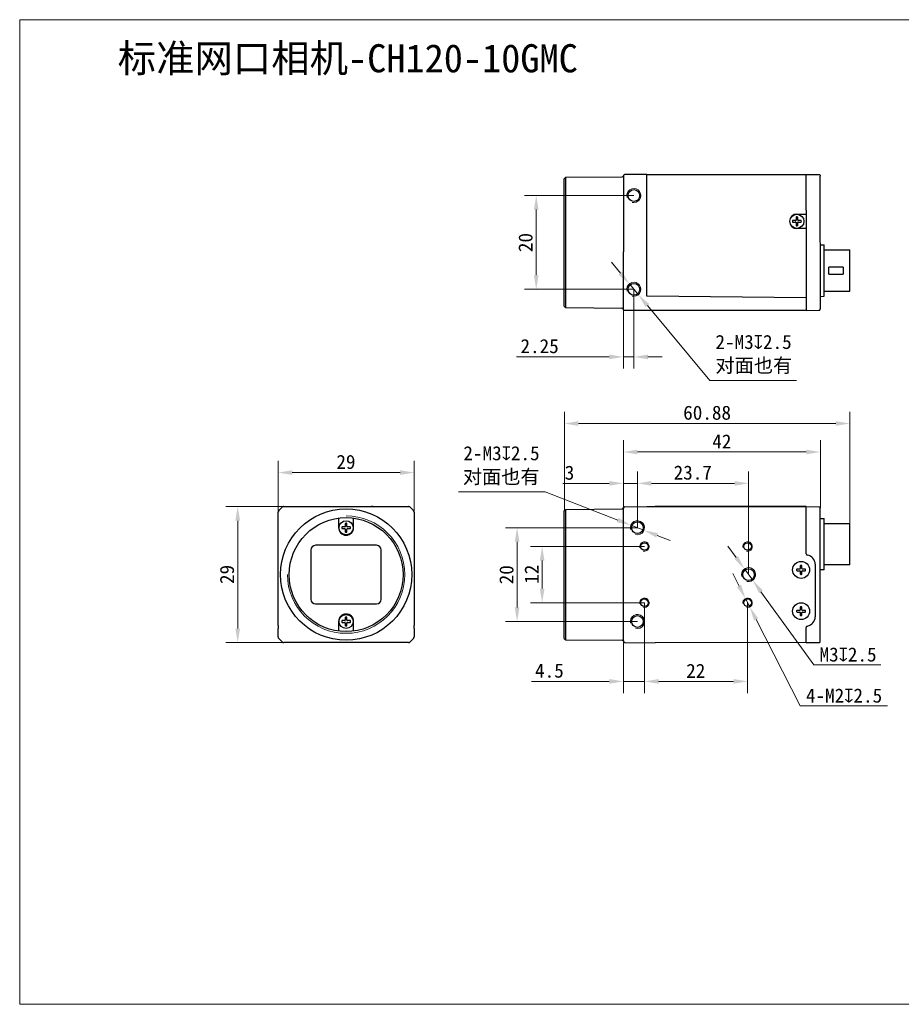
# Model space of a CAD drawing. Header units: millimetres. Extents: x 407 to 704, y 55 to 265.
# Tile 1 of 2: x 407 to 595, y 55 to 265. Entities that reach past the tile are written whole.
import ezdxf

# ---------------------------------------------------------------- set-up
doc = ezdxf.new("R2010")
doc.units = ezdxf.units.MM
doc.header["$LTSCALE"] = 16.335
doc.header["$PDMODE"] = 3
doc.header["$PDSIZE"] = 8
doc.layers.get('0').update_dxf_attribs({"linetype": 'CONTINUOUS'})
doc.layers.get('Defpoints').update_dxf_attribs({"linetype": 'CONTINUOUS'})
for name, color, linetype in [('00_COMPONENTS', 7, 'CONTINUOUS'), ('51__DRAFT_DIMS', 7, 'CONTINUOUS'), ('ASM_DXF_DIMENSION', 7, 'CONTINUOUS'), ('ASM_DXF_FORMAT', 7, 'CONTINUOUS'), ('D-01-35-26-0DXF_CONTINUOUS_LINE', 7, 'CONTINUOUS'), ('D-01-36-26-0DXF_CONTINUOUS_LINE', 7, 'CONTINUOUS')]:
    doc.layers.add(name, color=color, linetype=linetype)
doc.layers.add('AM_5', color=3, linetype='CONTINUOUS', lineweight=25)
doc.styles.get("Standard").update_dxf_attribs({"font": 'simfang.ttf'})
doc.dimstyles.new('DIMSTYLE_1', dxfattribs={"dimtxt": 3, "dimasz": 3, "dimexe": 2.5, "dimexo": 0, "dimgap": 0.75, "dimtad": 1, "dimdsep": 46, "dimtxsty": 'Standard', "dimblk": '_FILLED', "dimcen": 0.09, "dimclrd": 8, "dimclre": 8, "dimclrt": 7, "dimadec": 0, "dimazin": 0, "dimtp": 0.001, "dimtm": 0.001, "dimtfac": 1, "dimtofl": 0, "dimtmove": 0, "dimatfit": 3, "dimldrblk": '_FILLED', "dimfxl": 1, "dimtolj": 1, "dimlwd": 9, "dimlwe": 9, "dimarcsym": 0})
doc.dimstyles.new('DIMSTYLE_1$0', dxfattribs={"dimtxt": 3, "dimasz": 3, "dimexe": 2.5, "dimexo": 0, "dimgap": 0.75, "dimtad": 1, "dimdsep": 46, "dimtxsty": 'Standard', "dimblk": '_FILLED', "dimcen": 0.09, "dimclrd": 8, "dimclre": 8, "dimclrt": 7, "dimadec": 0, "dimazin": 0, "dimtp": 0.001, "dimtm": 0.001, "dimtfac": 1, "dimtofl": 0, "dimtmove": 0, "dimatfit": 3, "dimldrblk": '_FILLED', "dimfxl": 1, "dimtolj": 1, "dimlwd": 9, "dimlwe": 9, "dimarcsym": 0})
doc.dimstyles.new('DIMSTYLE_2', dxfattribs={"dimtxt": 3, "dimasz": 3, "dimexe": 2.5, "dimexo": 0, "dimtad": 1, "dimdec": 3, "dimdsep": 46, "dimtxsty": 'Standard', "dimblk": '_FILLED', "dimcen": 0.09, "dimclrd": 8, "dimclre": 8, "dimclrt": 7, "dimadec": 0, "dimazin": 0, "dimtp": 0.001, "dimtm": 0.001, "dimtfac": 1, "dimtdec": 3, "dimtmove": 0, "dimatfit": 2, "dimldrblk": '_FILLED', "dimfxl": 1, "dimtolj": 1, "dimlwd": 9, "dimlwe": 9, "dimarcsym": 0})

# ---------------------------------------------------------------- blocks, each defined once
blk = doc.blocks.new('_FILLED')
at = {"color": 0, "linetype": 'ByBlock'}
blk.add_solid([(0, 0), (-1, 0.167), (-1, -0.167)], dxfattribs=at)
blk = doc.blocks.new('*D145')
at = {"layer": 'D-01-35-26-0DXF_CONTINUOUS_LINE', "color": 8, "linetype": 'Continuous', "lineweight": 9}
for p, q in [((463.03, 161.32), (450.71, 161.32)), ((453.21, 158.32), (453.21, 135.32)), ((463.93, 132.32), (450.71, 132.32))]:
    blk.add_line(p, q, dxfattribs=at)
at = {"layer": 'Defpoints', "color": 0, "linetype": 'Continuous'}
for p in [(463.03, 161.32), (453.21, 132.32), (463.93, 132.32)]:
    blk.add_point(p, dxfattribs=at)
at = {"layer": 'D-01-35-26-0DXF_CONTINUOUS_LINE', "color": 8, "linetype": 'Continuous', "lineweight": 9, "xscale": 3, "yscale": 3, "zscale": 3}
for p, rotation in [((453.21, 161.32), 90), ((453.21, 132.32), 270)]:
    blk.add_blockref('_FILLED', p, dxfattribs=dict(at, rotation=rotation))
at = {"layer": 'D-01-35-26-0DXF_CONTINUOUS_LINE', "color": 7, "linetype": 'Continuous', "lineweight": 30, "insert": (449.42, 146.85), "char_height": 3, "attachment_point": 2, "rotation": 90}
blk.add_mtext('\\A1;29', dxfattribs=at)
blk = doc.blocks.new('*D146')
at = {"layer": 'D-01-35-26-0DXF_CONTINUOUS_LINE', "color": 8, "linetype": 'Continuous', "lineweight": 9}
for p, q in [((461.83, 160.11), (461.83, 171.08)), ((490.83, 160.11), (490.83, 171.08)), ((464.83, 168.58), (487.83, 168.58))]:
    blk.add_line(p, q, dxfattribs=at)
at = {"layer": 'Defpoints', "color": 0, "linetype": 'Continuous'}
for p in [(490.83, 168.58), (461.83, 160.11), (490.83, 160.11)]:
    blk.add_point(p, dxfattribs=at)
at = {"layer": 'D-01-35-26-0DXF_CONTINUOUS_LINE', "color": 8, "linetype": 'Continuous', "lineweight": 9, "xscale": 3, "yscale": 3, "zscale": 3, "rotation": 180}
blk.add_blockref('_FILLED', (461.83, 168.58), dxfattribs=at)
at = {"layer": 'D-01-35-26-0DXF_CONTINUOUS_LINE', "color": 8, "linetype": 'Continuous', "lineweight": 9, "xscale": 3, "yscale": 3, "zscale": 3}
blk.add_blockref('_FILLED', (490.83, 168.58), dxfattribs=at)
at = {"layer": 'D-01-35-26-0DXF_CONTINUOUS_LINE', "color": 7, "linetype": 'Continuous', "lineweight": 30, "insert": (476.29, 172.36), "char_height": 3, "attachment_point": 2}
blk.add_mtext('\\A1;29', dxfattribs=at)
blk = doc.blocks.new('*D147')
at = {"layer": '51__DRAFT_DIMS', "color": 8, "lineweight": 9}
for p, q in [((538.43, 156.82), (538.43, 168.78)), ((562.13, 146.82), (562.13, 168.78)), ((541.43, 166.28), (559.13, 166.28))]:
    blk.add_line(p, q, dxfattribs=at)
at = {"layer": 'Defpoints', "color": 0}
for p in [(562.13, 166.28), (538.43, 156.82), (562.13, 146.82)]:
    blk.add_point(p, dxfattribs=at)
at = {"layer": '51__DRAFT_DIMS', "color": 8, "lineweight": 9, "xscale": 3, "yscale": 3, "zscale": 3, "rotation": 180}
blk.add_blockref('_FILLED', (538.43, 166.28), dxfattribs=at)
at = {"layer": '51__DRAFT_DIMS', "color": 8, "lineweight": 9, "xscale": 3, "yscale": 3, "zscale": 3}
blk.add_blockref('_FILLED', (562.13, 166.28), dxfattribs=at)
at = {"layer": '51__DRAFT_DIMS', "color": 7, "insert": (550.23, 170.08), "char_height": 3, "attachment_point": 2}
blk.add_mtext('\\A1;23.7', dxfattribs=at)
blk = doc.blocks.new('*D148')
at = {"color": 8, "linetype": 'Continuous', "lineweight": 9}
for p, q in [((535.43, 160.96), (535.43, 168.78)), ((538.43, 156.82), (538.43, 168.78)), ((532.43, 166.28), (522.56, 166.28)), ((538.43, 166.28), (535.43, 166.28)), ((541.43, 166.28), (544.43, 166.28))]:
    blk.add_line(p, q, dxfattribs=at)
at = {"layer": 'Defpoints', "color": 0, "linetype": 'Continuous'}
for p in [(538.43, 166.28), (535.43, 160.96), (538.43, 156.82)]:
    blk.add_point(p, dxfattribs=at)
at = {"color": 8, "linetype": 'Continuous', "lineweight": 9, "xscale": 3, "yscale": 3, "zscale": 3}
blk.add_blockref('_FILLED', (535.43, 166.28), dxfattribs=at)
at = {"color": 8, "linetype": 'Continuous', "lineweight": 9, "xscale": 3, "yscale": 3, "zscale": 3, "rotation": 180}
blk.add_blockref('_FILLED', (538.43, 166.28), dxfattribs=at)
at = {"color": 7, "linetype": 'Continuous', "lineweight": 30, "insert": (524.97, 170.06), "char_height": 3, "attachment_point": 3}
blk.add_mtext('\\A1;3', dxfattribs=at)
blk = doc.blocks.new('*D149')
at = {"layer": '51__DRAFT_DIMS', "color": 8, "lineweight": 9}
for p, q in [((539.93, 140.82), (539.93, 121.54)), ((561.93, 140.82), (561.93, 121.54)), ((542.93, 124.04), (558.93, 124.04))]:
    blk.add_line(p, q, dxfattribs=at)
at = {"layer": 'Defpoints', "color": 0}
for p in [(539.93, 140.82), (561.93, 140.82), (561.93, 124.04)]:
    blk.add_point(p, dxfattribs=at)
at = {"layer": '51__DRAFT_DIMS', "color": 8, "lineweight": 9, "xscale": 3, "yscale": 3, "zscale": 3, "rotation": 180}
blk.add_blockref('_FILLED', (539.93, 124.04), dxfattribs=at)
at = {"layer": '51__DRAFT_DIMS', "color": 8, "lineweight": 9, "xscale": 3, "yscale": 3, "zscale": 3}
blk.add_blockref('_FILLED', (561.93, 124.04), dxfattribs=at)
at = {"layer": '51__DRAFT_DIMS', "color": 7, "insert": (550.87, 127.79), "char_height": 3, "attachment_point": 2}
blk.add_mtext('\\A1;22', dxfattribs=at)
blk = doc.blocks.new('*D150')
at = {"color": 8, "linetype": 'Continuous', "lineweight": 9}
for p, q in [((539.93, 140.82), (539.93, 121.54)), ((535.43, 134.41), (535.43, 121.54)), ((532.43, 124.04), (515.82, 124.04)), ((539.93, 124.04), (535.43, 124.04)), ((542.93, 124.04), (545.93, 124.04))]:
    blk.add_line(p, q, dxfattribs=at)
at = {"layer": 'Defpoints', "color": 0, "linetype": 'Continuous'}
for p in [(539.93, 140.82), (535.43, 134.41), (539.93, 124.04)]:
    blk.add_point(p, dxfattribs=at)
at = {"color": 8, "linetype": 'Continuous', "lineweight": 9, "xscale": 3, "yscale": 3, "zscale": 3}
blk.add_blockref('_FILLED', (535.43, 124.04), dxfattribs=at)
at = {"color": 8, "linetype": 'Continuous', "lineweight": 9, "xscale": 3, "yscale": 3, "zscale": 3, "rotation": 180}
blk.add_blockref('_FILLED', (539.93, 124.04), dxfattribs=at)
at = {"color": 7, "linetype": 'Continuous', "lineweight": 30, "insert": (522.73, 127.84), "char_height": 3, "attachment_point": 3}
blk.add_mtext('\\A1;4.5', dxfattribs=at)
blk = doc.blocks.new('*D151')
at = {"layer": '51__DRAFT_DIMS', "color": 8, "lineweight": 9}
for p, q in [((538.43, 156.82), (510.28, 156.82)), ((512.78, 153.82), (512.78, 139.82)), ((538.43, 136.82), (510.28, 136.82))]:
    blk.add_line(p, q, dxfattribs=at)
at = {"layer": 'Defpoints', "color": 0}
for p in [(538.43, 156.82), (512.78, 136.82), (538.43, 136.82)]:
    blk.add_point(p, dxfattribs=at)
at = {"layer": '51__DRAFT_DIMS', "color": 8, "lineweight": 9, "xscale": 3, "yscale": 3, "zscale": 3}
for p, rotation in [((512.78, 156.82), 90), ((512.78, 136.82), 270)]:
    blk.add_blockref('_FILLED', p, dxfattribs=dict(at, rotation=rotation))
at = {"layer": '51__DRAFT_DIMS', "color": 7, "insert": (509, 146.79), "char_height": 3, "attachment_point": 2, "rotation": 90}
blk.add_mtext('\\A1;20', dxfattribs=at)
blk = doc.blocks.new('*D152')
at = {"layer": '51__DRAFT_DIMS', "color": 8, "lineweight": 9}
for p, q in [((539.93, 152.82), (515.62, 152.82)), ((518.12, 143.82), (518.12, 149.82)), ((539.93, 140.82), (515.62, 140.82))]:
    blk.add_line(p, q, dxfattribs=at)
at = {"layer": 'Defpoints', "color": 0}
for p in [(518.12, 152.82), (539.93, 152.82), (539.93, 140.82)]:
    blk.add_point(p, dxfattribs=at)
at = {"layer": '51__DRAFT_DIMS', "color": 8, "lineweight": 9, "xscale": 3, "yscale": 3, "zscale": 3}
for p, rotation in [((518.12, 152.82), 90), ((518.12, 140.82), 270)]:
    blk.add_blockref('_FILLED', p, dxfattribs=dict(at, rotation=rotation))
at = {"layer": '51__DRAFT_DIMS', "color": 7, "insert": (514.37, 146.9), "char_height": 3, "attachment_point": 2, "rotation": 90}
blk.add_mtext('\\A1;12', dxfattribs=at)
blk = doc.blocks.new('*D158')
at = {"layer": 'AM_5', "color": 8, "lineweight": 9}
for p, q in [((535.43, 160.97), (535.43, 175.47)), ((577.43, 160.97), (577.43, 175.47))]:
    blk.add_line(p, q, dxfattribs=at)
at = {"layer": 'AM_5', "color": 8, "linetype": 'Continuous', "lineweight": 9}
blk.add_line((538.43, 172.97), (574.43, 172.97), dxfattribs=at)
at = {"layer": 'Defpoints', "color": 0}
for p in [(577.43, 172.97), (535.43, 160.97), (577.43, 160.97)]:
    blk.add_point(p, dxfattribs=at)
at = {"layer": 'AM_5', "color": 8, "lineweight": 9, "xscale": 3, "yscale": 3, "zscale": 3, "rotation": 180}
blk.add_blockref('_FILLED', (535.43, 172.97), dxfattribs=at)
at = {"layer": 'AM_5', "color": 8, "lineweight": 9, "xscale": 3, "yscale": 3, "zscale": 3}
blk.add_blockref('_FILLED', (577.43, 172.97), dxfattribs=at)
at = {"layer": 'AM_5', "color": 7, "insert": (556.43, 175.22), "char_height": 3, "attachment_point": 5}
blk.add_mtext('\\A1;42', dxfattribs=at)
blk = doc.blocks.new('*D162')
at = {"layer": '51__DRAFT_DIMS', "color": 8, "lineweight": 9}
for p, q in [((537.68, 227.67), (514.36, 227.67)), ((516.86, 224.67), (516.86, 210.67)), ((537.68, 207.67), (514.36, 207.67))]:
    blk.add_line(p, q, dxfattribs=at)
at = {"layer": 'Defpoints', "color": 0}
for p in [(537.68, 227.67), (516.86, 207.67), (537.68, 207.67)]:
    blk.add_point(p, dxfattribs=at)
at = {"layer": '51__DRAFT_DIMS', "color": 8, "lineweight": 9, "xscale": 3, "yscale": 3, "zscale": 3}
for p, rotation in [((516.86, 227.67), 90), ((516.86, 207.67), 270)]:
    blk.add_blockref('_FILLED', p, dxfattribs=dict(at, rotation=rotation))
at = {"layer": '51__DRAFT_DIMS', "color": 7, "insert": (513.07, 217.64), "char_height": 3, "attachment_point": 2, "rotation": 90}
blk.add_mtext('\\A1;20', dxfattribs=at)
blk = doc.blocks.new('*D164')
at = {"color": 8, "linetype": 'Continuous', "lineweight": 9}
for p, q in [((537.68, 207.67), (537.68, 190.75)), ((535.43, 205.54), (535.43, 190.75)), ((532.43, 193.25), (512.63, 193.25)), ((537.68, 193.25), (535.43, 193.25)), ((540.68, 193.25), (543.68, 193.25))]:
    blk.add_line(p, q, dxfattribs=at)
at = {"layer": 'Defpoints', "color": 0, "linetype": 'Continuous'}
for p in [(537.68, 207.67), (535.43, 205.54), (537.68, 193.25)]:
    blk.add_point(p, dxfattribs=at)
at = {"color": 8, "linetype": 'Continuous', "lineweight": 9, "xscale": 3, "yscale": 3, "zscale": 3}
blk.add_blockref('_FILLED', (535.43, 193.25), dxfattribs=at)
at = {"color": 8, "linetype": 'Continuous', "lineweight": 9, "xscale": 3, "yscale": 3, "zscale": 3, "rotation": 180}
blk.add_blockref('_FILLED', (537.68, 193.25), dxfattribs=at)
at = {"color": 7, "linetype": 'Continuous', "lineweight": 30, "insert": (521.66, 197.05), "char_height": 3, "attachment_point": 3}
blk.add_mtext('\\A1;2.25', dxfattribs=at)
blk = doc.blocks.new('*D178')
at = {"layer": 'ASM_DXF_DIMENSION', "color": 8, "linetype": 'Continuous', "lineweight": 9}
for p, q in [((559.49, 150.46), (557.73, 152.89)), ((561.25, 148.03), (563.01, 145.6)), ((564.77, 143.17), (576.04, 127.6)), ((590.34, 127.6), (576.04, 127.6))]:
    blk.add_line(p, q, dxfattribs=at)
at = {"layer": 'Defpoints', "color": 0}
for p in [(561.25, 148.03), (563.01, 145.6)]:
    blk.add_point(p, dxfattribs=at)
at = {"layer": 'ASM_DXF_DIMENSION', "color": 8, "linetype": 'ByBlock', "lineweight": 9, "xscale": 3, "yscale": 3, "zscale": 3}
for p, rotation in [((561.25, 148.03), 305.9015583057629), ((563.01, 145.6), 125.9015583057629)]:
    blk.add_blockref('_FILLED', p, dxfattribs=dict(at, rotation=rotation))
at = {"layer": 'ASM_DXF_DIMENSION', "color": 7, "lineweight": 15, "insert": (577.25, 131.28), "char_height": 3, "attachment_point": 1}
blk.add_mtext('\\A1;{M3{\\fgdt;x}2.5}', dxfattribs=at)
blk = doc.blocks.new('*D179')
at = {"layer": 'ASM_DXF_DIMENSION', "color": 8, "linetype": 'Continuous', "lineweight": 9}
for p, q in [((560.11, 144.38), (558.74, 147.05)), ((561.47, 141.71), (562.38, 139.92)), ((563.75, 137.25), (573.15, 118.85)), ((591.72, 118.85), (573.15, 118.85))]:
    blk.add_line(p, q, dxfattribs=at)
at = {"layer": 'Defpoints', "color": 0}
for p in [(561.47, 141.71), (562.38, 139.92)]:
    blk.add_point(p, dxfattribs=at)
at = {"layer": 'ASM_DXF_DIMENSION', "color": 8, "linetype": 'ByBlock', "lineweight": 9, "xscale": 3, "yscale": 3, "zscale": 3}
for p, rotation in [((561.47, 141.71), 297.0607230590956), ((562.38, 139.92), 117.0607230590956)]:
    blk.add_blockref('_FILLED', p, dxfattribs=dict(at, rotation=rotation))
at = {"layer": 'ASM_DXF_DIMENSION', "color": 7, "lineweight": 15, "insert": (574.36, 122.52), "char_height": 3, "attachment_point": 1}
blk.add_mtext('\\A1;{4-M2{\\fgdt;x}2.5}', dxfattribs=at)
blk = doc.blocks.new('*D180')
at = {"layer": 'ASM_DXF_DIMENSION', "color": 8, "linetype": 'Continuous', "lineweight": 9}
for p, q in [((500.29, 164.47), (518.79, 164.47)), ((534.24, 158.45), (518.79, 164.47)), ((539.83, 156.27), (537.03, 157.36)), ((542.62, 155.18), (545.42, 154.09))]:
    blk.add_line(p, q, dxfattribs=at)
at = {"layer": 'Defpoints', "color": 0}
for p in [(537.03, 157.36), (539.83, 156.27)]:
    blk.add_point(p, dxfattribs=at)
at = {"layer": 'ASM_DXF_DIMENSION', "color": 8, "linetype": 'ByBlock', "lineweight": 9, "xscale": 3, "yscale": 3, "zscale": 3}
for p, rotation in [((537.03, 157.36), 338.7108052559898), ((539.83, 156.27), 158.7108052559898)]:
    blk.add_blockref('_FILLED', p, dxfattribs=dict(at, rotation=rotation))
at = {"layer": 'ASM_DXF_DIMENSION', "color": 7, "lineweight": 15, "insert": (517.58, 174.21), "char_height": 3, "attachment_point": 3}
blk.add_mtext('\\A1;{2-M3{\\fgdt;x}2.5\\P对面也有}', dxfattribs=at)
blk = doc.blocks.new('*D181')
at = {"layer": 'ASM_DXF_DIMENSION', "color": 8, "linetype": 'Continuous', "lineweight": 9}
for p, q in [((534.8, 211.13), (532.88, 213.44)), ((536.72, 208.82), (538.64, 206.51)), ((540.55, 204.21), (553.86, 188.2)), ((572.36, 188.2), (553.86, 188.2))]:
    blk.add_line(p, q, dxfattribs=at)
at = {"layer": 'Defpoints', "color": 0}
for p in [(536.72, 208.82), (538.64, 206.51)]:
    blk.add_point(p, dxfattribs=at)
at = {"layer": 'ASM_DXF_DIMENSION', "color": 8, "linetype": 'ByBlock', "lineweight": 9, "xscale": 3, "yscale": 3, "zscale": 3}
for p, rotation in [((536.72, 208.82), 309.7388629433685), ((538.64, 206.51), 129.7388629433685)]:
    blk.add_blockref('_FILLED', p, dxfattribs=dict(at, rotation=rotation))
at = {"layer": 'ASM_DXF_DIMENSION', "color": 7, "lineweight": 15, "insert": (555.07, 197.94), "char_height": 3, "attachment_point": 1}
blk.add_mtext('\\A1;{2-M3{\\fgdt;x}2.5\\P对面也有}', dxfattribs=at)
blk = doc.blocks.new('*D182')
at = {"color": 8, "lineweight": 9}
for p, q in [((522.85, 160.41), (522.85, 181.55)), ((583.73, 157.74), (583.73, 181.55)), ((525.85, 179.05), (580.73, 179.05))]:
    blk.add_line(p, q, dxfattribs=at)
at = {"layer": 'Defpoints', "color": 0}
for p in [(583.73, 179.05), (522.85, 160.41), (583.73, 157.74)]:
    blk.add_point(p, dxfattribs=at)
at = {"color": 8, "linetype": 'ByBlock', "lineweight": 9, "xscale": 3, "yscale": 3, "zscale": 3, "rotation": 180}
blk.add_blockref('_FILLED', (522.85, 179.05), dxfattribs=at)
at = {"color": 8, "linetype": 'ByBlock', "lineweight": 9, "xscale": 3, "yscale": 3, "zscale": 3}
blk.add_blockref('_FILLED', (583.73, 179.05), dxfattribs=at)
at = {"color": 7, "insert": (553.29, 181.33), "char_height": 3, "attachment_point": 5}
blk.add_mtext('\\A1;60.88', dxfattribs=at)

msp = doc.modelspace()

# ---------------------------------------------------------------- linework, layer by layer
at = {"layer": '00_COMPONENTS', "color": 7}
for p, q in [((535.436, 231.8958), (535.4361, 231.8963)), ((572.248, 223.0143), (572.248, 222.4481)), ((572.608, 222.4481), (572.608, 223.0143)), ((572.148, 222.3481), (571.5818, 222.3481)), ((571.5818, 221.9881), (572.148, 221.9881)), ((572.248, 221.8881), (572.248, 221.3218)), ((572.608, 221.3218), (572.608, 221.8881)), ((573.2742, 222.3481), (572.708, 222.3481)), ((572.708, 221.9881), (573.2742, 221.9881)), ((574.428, 206.4981), (574.4272, 206.4073)), ((535.4275, 203.467), (535.4276, 203.4612)), ((535.428, 203.477), (535.428, 203.4828)), ((577.115, 203.1915), (577.129, 203.1916)), ((577.1294, 203.1916), (577.1282, 203.1916)), ((577.129, 203.1916), (577.1376, 203.1917)), ((535.4361, 161.0436), (535.4325, 161.0263)), ((535.4351, 161.0395), (535.4345, 161.0367)), ((535.4356, 161.0416), (535.4349, 161.0382)), ((535.4354, 161.0408), (535.4361, 161.0435)), ((535.4358, 161.0425), (535.4361, 161.0434)), ((577.4279, 160.9832), (577.428, 160.9773)), ((476.1479, 157.6616), (476.1479, 157.0954)), ((476.5079, 157.0954), (476.5079, 157.6616)), ((476.0479, 156.9954), (475.4816, 156.9954)), ((475.4816, 156.6354), (476.0479, 156.6354)), ((476.1479, 156.5354), (476.1479, 155.9691)), ((476.5079, 155.9691), (476.5079, 156.5354)), ((477.1741, 156.9954), (476.6079, 156.9954)), ((476.6079, 156.6354), (477.1741, 156.6354)), ((461.852, 155.3654), (461.8519, 155.3654)), ((573.048, 147.9954), (572.4818, 147.9954)), ((572.4818, 147.6354), (573.048, 147.6354)), ((573.148, 148.6616), (573.148, 148.0954)), ((573.148, 147.5354), (573.148, 146.9691)), ((573.508, 148.0954), (573.508, 148.6616)), ((573.508, 146.9691), (573.508, 147.5354)), ((574.1742, 147.9954), (573.608, 147.9954)), ((573.608, 147.6354), (574.1742, 147.6354)), ((573.048, 139.1954), (572.4818, 139.1954)), ((572.4818, 138.8354), (573.048, 138.8354)), ((573.148, 139.8616), (573.148, 139.2954)), ((573.148, 138.7354), (573.148, 138.1691)), ((573.508, 139.2954), (573.508, 139.8616)), ((573.508, 138.1691), (573.508, 138.7354)), ((574.1742, 139.1954), (573.608, 139.1954)), ((573.608, 138.8354), (574.1742, 138.8354)), ((476.0479, 136.9954), (475.4816, 136.9954)), ((475.4816, 136.6354), (476.0479, 136.6354)), ((476.1479, 137.6616), (476.1479, 137.0954)), ((476.1479, 136.5354), (476.1479, 135.9691)), ((476.5079, 137.0954), (476.5079, 137.6616)), ((476.5079, 135.9691), (476.5079, 136.5354)), ((477.1741, 136.9954), (476.6079, 136.9954)), ((476.6079, 136.6354), (477.1741, 136.6354)), ((490.8037, 138.2653), (490.8038, 138.2654)), ((535.4325, 132.6045), (535.4361, 132.5873)), ((535.4361, 132.5873), (535.4356, 132.5892))]:
    msp.add_line(p, q, dxfattribs=at)
at = {"layer": '00_COMPONENTS', "color": 4}
msp.add_line((476.0479, 136.9954), (476.0479, 137.0245), dxfattribs=at)
at = {"layer": '00_COMPONENTS', "color": 7}
for points in [[(535.4325, 161.0262), (535.4333, 161.0306), (535.4341, 161.0348), (535.4349, 161.0382)], [(535.4338, 161.0333), (535.4331, 161.0293), (535.4325, 161.0263)], [(535.4338, 132.5974), (535.4331, 132.6015), (535.4325, 132.6045)], [(535.4325, 132.6045), (535.4333, 132.6001), (535.4341, 132.5959), (535.4349, 132.5925), (535.4354, 132.59)], [(535.4358, 132.5882), (535.4351, 132.5912), (535.4345, 132.594)]]:
    msp.add_lwpolyline(points, dxfattribs=at)
for centre, radius, start, end in [((535.7374, 231.8252), 0.3096, 168.591806, 169.235163), ((572.348, 223.0143), 0.1, 95.400537, 180), ((572.428, 222.1681), 0.95, 84.599463, 95.400537), ((572.508, 223.0143), 0.1, 0, 84.599463), ((572.428, 222.1681), 0.95, 174.599463, 185.400537), ((571.5818, 222.2481), 0.1, 90, 174.599463), ((571.5818, 222.0881), 0.1, 185.400537, 270), ((572.148, 222.4481), 0.1, 270, 0), ((572.148, 221.8881), 0.1, 0, 90), ((572.348, 221.3218), 0.1, 180, 264.599463), ((572.428, 222.1681), 0.95, 264.599463, 275.400537), ((572.508, 221.3218), 0.1, 275.400537, 0), ((572.708, 222.4481), 0.1, 180, 270), ((572.708, 221.8881), 0.1, 90, 180), ((573.2742, 222.2481), 0.1, 5.400537, 90), ((573.2742, 222.0881), 0.1, 270, 354.599463), ((572.428, 222.1681), 0.95, 354.599463, 5.400537), ((462.3305, 160.1079), 0.5027, 165.033075, 179.959707), ((462.3284, 160.1077), 0.5007, 145.034134, 149.973803), ((462.3291, 160.1073), 0.5015, 135.024712, 145.043164), ((463.0359, 160.8141), 0.5015, 124.963589, 134.975313), ((463.0353, 160.8127), 0.5027, 90.04029, 104.966887), ((535.7277, 160.9744), 0.2997, 170.015265, 180.005781), ((535.7287, 160.9744), 0.3007, 178.029562, 180.002594), ((535.7284, 160.9743), 0.3004, 170.03587, 178.017824), ((476.2479, 157.6616), 0.1, 95.400537, 180), ((476.3279, 156.8154), 0.95, 84.599463, 95.400537), ((476.4079, 157.6616), 0.1, 0, 84.599463), ((476.3279, 156.8154), 0.95, 174.599463, 185.400537), ((475.4816, 156.8954), 0.1, 90, 174.599463), ((475.4816, 156.7354), 0.1, 185.400537, 270), ((476.0479, 157.0954), 0.1, 270, 0), ((476.0479, 156.5354), 0.1, 0, 90), ((476.2479, 155.9691), 0.1, 180, 264.599463), ((476.3279, 156.8154), 0.95, 264.599463, 275.400537), ((476.4079, 155.9691), 0.1, 275.400537, 0), ((476.6079, 157.0954), 0.1, 180, 270), ((476.6079, 156.5354), 0.1, 90, 180), ((477.1741, 156.8954), 0.1, 5.400537, 90), ((477.1741, 156.7354), 0.1, 270, 354.599463), ((476.3279, 156.8154), 0.95, 354.599463, 5.400537), ((573.328, 147.8154), 0.95, 174.599463, 185.400537), ((572.4818, 147.8954), 0.1, 90, 174.599463), ((572.4818, 147.7354), 0.1, 185.400537, 270), ((573.048, 148.0954), 0.1, 270, 0), ((573.048, 147.5354), 0.1, 0, 90), ((573.248, 148.6616), 0.1, 95.400537, 180), ((573.328, 147.8154), 0.95, 84.599463, 95.400537), ((573.408, 148.6616), 0.1, 0, 84.599463), ((573.608, 148.0954), 0.1, 180, 270), ((573.608, 147.5354), 0.1, 90, 180), ((574.1742, 147.8954), 0.1, 5.400537, 90), ((574.1742, 147.7354), 0.1, 270, 354.599463), ((573.328, 147.8154), 0.95, 354.599463, 5.400537), ((573.248, 146.9691), 0.1, 180, 264.599463), ((573.328, 147.8154), 0.95, 264.599463, 275.400537), ((573.408, 146.9691), 0.1, 275.400537, 0), ((573.328, 139.0154), 0.95, 174.599463, 185.400537), ((572.4818, 139.0954), 0.1, 90, 174.599463), ((572.4818, 138.9354), 0.1, 185.400537, 270), ((573.048, 139.2954), 0.1, 270, 0), ((573.048, 138.7354), 0.1, 0, 90), ((573.248, 139.8616), 0.1, 95.400537, 180), ((573.328, 139.0154), 0.95, 84.599463, 95.400537), ((573.408, 139.8616), 0.1, 0, 84.599463), ((573.608, 139.2954), 0.1, 180, 270), ((573.608, 138.7354), 0.1, 90, 180), ((574.1742, 139.0954), 0.1, 5.400537, 90), ((574.1742, 138.9354), 0.1, 270, 354.599463), ((573.328, 139.0154), 0.95, 354.599463, 5.400537), ((476.3279, 136.8154), 0.95, 174.599463, 185.400537), ((475.4816, 136.8954), 0.1, 90, 174.599463), ((475.4816, 136.7354), 0.1, 185.400537, 270), ((476.0479, 137.0954), 0.1, 270, 0), ((476.0479, 136.5354), 0.1, 0, 90), ((476.2479, 137.6616), 0.1, 95.400537, 180), ((476.3279, 136.8154), 0.95, 84.599463, 95.400537), ((476.4079, 137.6616), 0.1, 0, 84.599463), ((476.6079, 137.0954), 0.1, 180, 270), ((476.6079, 136.5354), 0.1, 90, 180), ((477.1741, 136.8954), 0.1, 5.400537, 90), ((477.1741, 136.7354), 0.1, 270, 354.599463), ((476.3279, 136.8154), 0.95, 354.599463, 5.400537), ((573.248, 138.1691), 0.1, 180, 264.599463), ((573.328, 139.0154), 0.95, 264.599463, 275.400537), ((573.408, 138.1691), 0.1, 275.400537, 0), ((476.2479, 135.9691), 0.1, 180, 264.599463), ((476.3279, 136.8154), 0.95, 264.599463, 275.400537), ((476.4079, 135.9691), 0.1, 275.400537, 0), ((535.7296, 132.6564), 0.3016, 179.996738, 181.994019)]:
    msp.add_arc(centre, radius, start, end, dxfattribs=at)
at = {"layer": '00_COMPONENTS', "color": 4}
for centre, radius, start, end in [((535.1426, 203.468), 0.2854, 0.005766, 2.945615), ((535.7298, 160.9641), 0.3018, 178.065006, 179.997459), ((535.7298, 132.6666), 0.3018, 180.002541, 181.934994), ((535.4476, 132.6666), 0.0196, 179.94319, 193.897679)]:
    msp.add_arc(centre, radius, start, end, dxfattribs=at)
at = {"layer": '00_COMPONENTS', "color": 7}
msp.add_ellipse((482.1279, 161.3119), major_axis=(0.4, 0), ratio=0.00872687, start_param=-4.71238898, end_param=-3.14159265, dxfattribs=at)
at = {"layer": '00_COMPONENTS', "color": 4}
msp.add_open_spline([(535.4287, 203.4786), (535.4285, 203.4793), (535.4281, 203.4807), (535.428, 203.4821), (535.428, 203.4828)], degree=3, knots=[0, 0, 0, 0, 0.49871374, 1, 1, 1, 1], dxfattribs=at)
at = {"layer": 'ASM_DXF_FORMAT', "color": 7, "linetype": 'Continuous', "lineweight": 15}
for p, q in [((406.7343, 55.1704), (406.7343, 265.1704)), ((406.7343, 265.1704), (703.7343, 265.1704)), ((406.7343, 55.1704), (703.7343, 55.1704))]:
    msp.add_line(p, q, dxfattribs=at)
at = {"layer": 'D-01-35-26-0DXF_CONTINUOUS_LINE', "color": 7, "linetype": 'Continuous', "lineweight": 30}
for p, q in [((522.848, 231.2583), (523.148, 231.5609)), ((522.848, 204.0779), (522.848, 231.2583)), ((523.148, 231.5609), (535.1468, 231.6656)), ((523.148, 203.7752), (523.148, 231.5609)), ((540.428, 232.1681), (535.7222, 232.127)), ((540.428, 206.7948), (540.428, 232.1681)), ((540.428, 232.1681), (574.428, 232.1681)), ((574.428, 232.1681), (577.1368, 232.1444)), ((574.428, 224.5264), (574.428, 232.1681)), ((577.4286, 203.4859), (577.428, 231.8312)), ((572.428, 223.7181), (574.428, 223.7181)), ((574.428, 224.5264), (574.428, 219.8098)), ((574.428, 220.6181), (572.428, 220.6181)), ((574.428, 219.8098), (574.428, 206.4981)), ((577.428, 217.168), (578.228, 217.1679)), ((578.228, 206.1681), (578.228, 217.1679)), ((535.428, 203.4681), (535.428, 215.6834)), ((578.228, 216.093), (583.728, 216.093)), ((583.728, 207.243), (583.728, 216.093)), ((582.328, 212.418), (579.228, 212.418)), ((579.228, 210.918), (579.228, 212.418)), ((582.328, 212.418), (582.328, 210.918)), ((579.228, 210.918), (582.328, 210.918)), ((540.428, 206.1681), (540.428, 206.7948)), ((574.428, 205.8714), (540.428, 206.1681)), ((574.428, 206.4981), (574.428, 203.1681)), ((577.428, 206.168), (578.228, 206.1681)), ((578.228, 207.243), (583.728, 207.243)), ((522.848, 204.0779), (523.148, 203.7752)), ((523.148, 203.7752), (535.1386, 203.6706)), ((574.428, 203.1681), (535.728, 203.1681)), ((574.428, 203.1681), (577.1363, 203.1917)), ((461.8279, 135.9421), (461.8279, 160.1083)), ((461.9743, 160.4618), (462.6814, 161.1689)), ((463.035, 161.3154), (481.8162, 161.3154)), ((481.8712, 161.3154), (489.6207, 161.3154)), ((489.9743, 161.1689), (490.6814, 160.4618)), ((490.8279, 160.1083), (490.8279, 135.9421)), ((522.848, 160.4056), (523.148, 160.7082)), ((522.848, 133.2252), (522.848, 160.4056)), ((523.148, 160.7082), (535.1468, 160.8129)), ((523.148, 132.9225), (523.148, 160.7082)), ((535.428, 132.6666), (535.428, 160.9743)), ((535.7254, 161.2743), (542.2054, 161.3309)), ((540.428, 161.3154), (574.428, 161.3154)), ((574.428, 161.3284), (542.2054, 161.3309)), ((574.428, 151.2828), (574.428, 161.3284)), ((574.428, 161.3154), (577.1161, 161.2919)), ((577.428, 132.6534), (577.428, 160.9785)), ((474.7279, 158.8596), (474.7279, 156.8154)), ((477.9279, 156.8154), (477.9279, 158.8596)), ((577.428, 158.8155), (578.228, 158.8155)), ((578.228, 147.8155), (578.228, 158.8155)), ((578.228, 157.7405), (583.728, 157.7405)), ((583.728, 148.8905), (583.728, 157.7405)), ((468.8279, 152.0654), (468.8279, 141.5654)), ((482.8279, 153.0654), (469.8279, 153.0654)), ((483.8279, 141.5654), (483.8279, 152.0654)), ((576.328, 149.0179), (576.328, 137.8129)), ((578.228, 147.8155), (577.428, 147.8155)), ((583.728, 148.8905), (578.228, 148.8905)), ((469.8279, 140.5654), (482.8279, 140.5654)), ((474.7279, 136.8154), (474.7279, 134.7712)), ((477.9279, 134.7712), (477.9279, 136.8154)), ((461.8279, 135.9421), (461.8279, 135.3154)), ((461.8279, 133.5225), (461.8279, 135.3154)), ((490.8279, 135.3154), (490.8279, 135.9421)), ((490.8279, 135.3154), (490.8279, 133.5225)), ((574.428, 132.3023), (574.428, 135.5479)), ((461.9743, 133.1689), (462.6814, 132.4618)), ((489.6208, 132.3154), (463.035, 132.3154)), ((489.9743, 132.4618), (490.6814, 133.1689)), ((490.6462, 133.1344), (490.6465, 133.134)), ((522.848, 133.2252), (523.148, 132.9225)), ((523.148, 132.9225), (535.1468, 132.8178)), ((535.7254, 132.3564), (542.2054, 132.2999)), ((574.428, 132.3023), (542.2054, 132.2999)), ((574.428, 132.3154), (577.1363, 132.339)), ((577.1294, 132.3389), (577.1282, 132.3389))]:
    msp.add_line(p, q, dxfattribs=at)
msp.add_lwpolyline([(535.4283, 231.827, 0.01175048), (535.428, 231.8126), (535.428, 219.6527)], format="xyb", dxfattribs=at)
for points in [[(577.1376, 203.1917), (577.1406, 203.1918), (577.1447, 203.1919), (577.149, 203.1921), (577.1531, 203.1923), (577.1575, 203.1926), (577.1619, 203.193), (577.1664, 203.1935), (577.1709, 203.194), (577.1755, 203.1946), (577.1802, 203.1953), (577.1849, 203.1961), (577.1896, 203.197), (577.1944, 203.1979), (577.1992, 203.199), (577.204, 203.2001), (577.2089, 203.2014), (577.2138, 203.2027)], [(577.2138, 203.2027), (577.2186, 203.2041), (577.2235, 203.2056), (577.2284, 203.2072), (577.2333, 203.2089)], [(577.2333, 203.2089), (577.2382, 203.2107), (577.2431, 203.2126), (577.248, 203.2146), (577.2529, 203.2167), (577.2579, 203.219), (577.2628, 203.2213), (577.2678, 203.2238), (577.2728, 203.2264), (577.2778, 203.2291), (577.2828, 203.232), (577.2878, 203.235), (577.2928, 203.2381), (577.2978, 203.2414), (577.3028, 203.2448), (577.3078, 203.2484), (577.3128, 203.252), (577.3177, 203.2559), (577.3226, 203.2599), (577.3274, 203.264), (577.3322, 203.2682), (577.3369, 203.2726), (577.3416, 203.2771), (577.3462, 203.2817), (577.3507, 203.2865), (577.3551, 203.2914), (577.3594, 203.2964), (577.3637, 203.3016), (577.3678, 203.3069), (577.3719, 203.3123), (577.3759, 203.3179), (577.3797, 203.3236), (577.3835, 203.3294), (577.3871, 203.3353), (577.3906, 203.3413), (577.394, 203.3475), (577.3973, 203.3538), (577.4004, 203.3602), (577.4034, 203.3667), (577.4062, 203.3734), (577.4089, 203.3801), (577.4115, 203.3869), (577.4139, 203.3939), (577.4161, 203.4009), (577.4181, 203.408), (577.42, 203.4153), (577.4217, 203.4226), (577.4233, 203.43), (577.4246, 203.4374), (577.4258, 203.445), (577.4267, 203.4525), (577.4275, 203.4598), (577.428, 203.4668), (577.4284, 203.4735), (577.4285, 203.4794), (577.4286, 203.4844), (577.4286, 203.4859)], [(577.115, 132.3388), (577.129, 132.3389), (577.1375, 132.339), (577.1403, 132.3391), (577.1443, 132.3392), (577.1485, 132.3394), (577.1527, 132.3396), (577.1571, 132.3399), (577.1615, 132.3403), (577.166, 132.3407), (577.1705, 132.3413), (577.1751, 132.3419), (577.1798, 132.3426), (577.1845, 132.3434), (577.1893, 132.3442), (577.194, 132.3452), (577.1989, 132.3462), (577.2037, 132.3474), (577.2086, 132.3486), (577.2134, 132.3499)], [(577.2134, 132.3499), (577.2183, 132.3513), (577.2232, 132.3528), (577.2281, 132.3544), (577.233, 132.3561)], [(577.233, 132.3561), (577.2379, 132.3579), (577.2428, 132.3598), (577.2477, 132.3618), (577.2527, 132.3639), (577.2576, 132.3661), (577.2626, 132.3685), (577.2676, 132.371), (577.2726, 132.3736), (577.2776, 132.3763), (577.2826, 132.3791), (577.2876, 132.3821), (577.2926, 132.3853), (577.2977, 132.3886), (577.3027, 132.392), (577.3077, 132.3955), (577.3126, 132.3992), (577.3176, 132.4031), (577.3225, 132.4071), (577.3273, 132.4112), (577.3321, 132.4154), (577.3368, 132.4198), (577.3415, 132.4243), (577.3461, 132.429), (577.3506, 132.4337), (577.355, 132.4386), (577.3594, 132.4437), (577.3636, 132.4488), (577.3678, 132.4541), (577.3719, 132.4596), (577.3759, 132.4651), (577.3797, 132.4708), (577.3835, 132.4766), (577.3871, 132.4826), (577.3906, 132.4886), (577.394, 132.4948), (577.3973, 132.5011), (577.4004, 132.5075), (577.4034, 132.5141), (577.4063, 132.5207), (577.409, 132.5275), (577.4115, 132.5343), (577.4139, 132.5413), (577.4161, 132.5483), (577.4182, 132.5555), (577.4201, 132.5627), (577.4218, 132.57), (577.4233, 132.5775), (577.4246, 132.5849), (577.4258, 132.5924), (577.4267, 132.6), (577.4275, 132.6072), (577.428, 132.6142), (577.4284, 132.6209), (577.4286, 132.6268), (577.4286, 132.6318), (577.4286, 132.6332)]]:
    msp.add_lwpolyline(points, dxfattribs=at)
for centre, radius in [((537.678, 227.6681), 1.25), ((572.428, 222.1681), 1.5), ((537.678, 207.6681), 1.25), ((476.3279, 146.8154), 14), ((476.3279, 146.8154), 12.15), ((476.3279, 156.8154), 1.5), ((538.428, 156.8154), 1.25), ((539.928, 152.8154), 0.8), ((561.928, 152.8154), 0.8), ((573.328, 147.8154), 1.8), ((562.128, 146.8154), 1.25), ((562.128, 146.8154), 1.25), ((539.928, 140.8154), 0.8), ((561.928, 140.8154), 0.8), ((573.328, 139.0154), 1.8), ((476.3279, 136.8154), 1.5), ((538.428, 136.8154), 1.25)]:
    msp.add_circle(centre, radius, dxfattribs=at)
for centre, radius, start, end in [((535.1442, 231.9656), 0.3, 270.5, 346.647717), ((572.428, 222.1681), 1.55, 90.00003, 270), ((535.136, 203.3706), 0.3, 14.811149, 89.5), ((462.3279, 160.1083), 0.5, 135, 180), ((462.3267, 160.1088), 0.4987, 149.982819, 154.985146), ((463.035, 160.8154), 0.5, 90, 135), ((463.0352, 160.8152), 0.5003, 118.988703, 124.973501), ((463.0345, 160.8163), 0.499, 114.716341, 118.978215), ((489.6207, 160.8154), 0.5, 45, 90), ((489.6204, 160.8127), 0.5027, 75.033113, 89.95971), ((489.6213, 160.8165), 0.4987, 59.982848, 64.985188), ((489.6202, 160.8149), 0.5007, 55.034147, 59.973832), ((489.6198, 160.8141), 0.5015, 45.024711, 55.043176), ((490.3266, 160.1073), 0.5015, 34.963589, 44.975313), ((490.3279, 160.1083), 0.5, 0, 45), ((490.3277, 160.108), 0.5003, 28.982473, 34.973502), ((490.3288, 160.1087), 0.499, 24.710779, 28.971974), ((490.3252, 160.1079), 0.5027, 0.04029, 14.966908), ((535.1442, 161.1129), 0.3, 270.5, 346.647783), ((535.728, 160.9743), 0.3, 90.5, 180), ((476.3279, 156.8154), 1.6, 180, 0), ((469.8279, 152.0654), 1, 90, 180), ((482.8279, 152.0654), 1, 0, 90), ((574.728, 151.2828), 0.3, 180, 259.98459), ((574.328, 149.0179), 2, 0, 79.98459), ((469.8279, 141.5654), 1, 180, 270), ((482.8279, 141.5654), 1, 270, 0), ((476.3279, 136.8154), 1.6, 0, 180), ((574.328, 137.8129), 2, 280.01541, 0), ((574.728, 135.5479), 0.3, 100.01541, 180), ((462.3278, 133.5224), 0.4999, 179.994628, 225.003217), ((462.3307, 133.5243), 0.5033, 203.50677, 216.921415), ((463.0349, 132.8153), 0.5, 225, 270), ((463.0357, 132.8188), 0.5034, 248.429142, 262.013133), ((489.6208, 132.8153), 0.5, 270, 315), ((489.62, 132.819), 0.5036, 277.497384, 291.568173), ((490.3288, 133.5214), 0.4985, 315.007864, 320.022361), ((490.328, 133.5224), 0.4998, 315, 0.005409), ((490.3248, 133.5245), 0.5036, 322.32585, 336.48911), ((535.1442, 132.5178), 0.3, 13.352217, 89.5), ((535.7278, 132.6564), 0.2998, 179.995926, 269.5), ((577.1288, 132.6534), 0.2992, 358.07948, 359.997337)]:
    msp.add_arc(centre, radius, start, end, dxfattribs=at)
for points, knots in [([(535.6591, 232.1158), (535.5967, 232.0985), (535.4799, 232.0224), (535.4314, 231.8917), (535.4283, 231.827)], [0, 0, 0, 0, 0.50025921, 1, 1, 1, 1]), ([(577.2227, 232.1247), (577.2816, 232.1029), (577.3883, 232.0211), (577.428, 231.8927), (577.428, 231.83)], [0, 0, 0, 0, 0.5005752, 1, 1, 1, 1]), ([(535.428, 219.6527), (535.428, 218.9912), (535.4442, 217.6681), (535.428, 216.3449), (535.428, 215.6834)], [0, 0, 0, 0, 0.49999986, 1, 1, 1, 1]), ([(535.6614, 203.1789), (535.5971, 203.1961), (535.4768, 203.2748), (535.4293, 203.4105), (535.428, 203.477)], [0, 0, 0, 0, 0.50032783, 1, 1, 1, 1]), ([(577.2227, 161.272), (577.2807, 161.2505), (577.386, 161.1707), (577.4267, 161.045), (577.4279, 160.9832)], [0, 0, 0, 0, 0.50046422, 1, 1, 1, 1])]:
    msp.add_open_spline(points, degree=3, knots=knots, dxfattribs=at)
for points in [[(535.7398, 232.1272), (535.7126, 232.1269), (535.6853, 232.123), (535.6591, 232.1158)], [(577.1161, 232.1446), (577.1523, 232.1443), (577.1888, 232.1373), (577.2227, 232.1247)], [(535.7427, 203.1681), (535.7154, 203.1681), (535.6878, 203.1718), (535.6614, 203.1789)], [(577.1161, 161.2919), (577.1523, 161.2916), (577.1888, 161.2846), (577.2227, 161.272)]]:
    msp.add_open_spline(points, degree=3, dxfattribs=at)
at = {"layer": 'D-01-36-26-0DXF_CONTINUOUS_LINE', "color": 7, "linetype": 'Continuous', "lineweight": 15}
for centre, radius, start, end in [((537.6779, 227.6681), 1.4999, 270, 195.960245), ((537.6785, 227.6736), 1.5055, 255.59615, 269.978647), ((537.6779, 207.6681), 1.4999, 270, 195.960245), ((537.6785, 207.6736), 1.5055, 255.59615, 269.978647), ((476.3279, 146.8154), 12.52, 180, 90), ((538.428, 156.8154), 1.5, 255, 195), ((539.928, 152.8154), 1, 255, 195), ((561.928, 152.8154), 1, 255, 195), ((562.128, 146.8154), 1.5, 255, 195), ((539.928, 140.8154), 1, 255, 195), ((561.928, 140.8154), 1, 255, 195), ((538.428, 136.8154), 1.5, 255, 195)]:
    msp.add_arc(centre, radius, start, end, dxfattribs=at)

# ---------------------------------------------------------------- texts
at = {"insert": (427.6305, 259.9418), "char_height": 6, "attachment_point": 1}
msp.add_mtext_dynamic_manual_height_columns('标准网口相机-CH120-10GMC', width=133.666855, gutter_width=1, heights=[0], dxfattribs=at)

# ---------------------------------------------------------------- dimensions: what is measured, and where the dimension line sits
at = {"color": 7, "linetype": 'Continuous', "lineweight": 30}
for base, p1, p2, picture, middle in [((537.678, 193.2498), (535.428, 205.5386), (537.678, 207.6681), '*D164', (517.523, 193.2498)), ((538.428, 166.2751), (535.428, 160.9641), (538.428, 156.8154), '*D148', (524.1401, 166.2751)), ((539.928, 124.0364), (535.428, 134.4149), (539.928, 140.8154), '*D150', (519.6487, 124.0364))]:
    dim = msp.add_linear_dim(base=base, p1=p1, p2=p2, dimstyle='DIMSTYLE_1', override={"dimtofl": 1}, dxfattribs=at)
    dim.commit()
    dim.dimension.update_dxf_attribs({"geometry": picture, "text_midpoint": middle, "dimtype": 160})
dim = msp.add_linear_dim(base=(583.728, 179.0545), p1=(522.848, 160.4056), p2=(583.728, 157.7405), dimstyle='DIMSTYLE_1$0', override={"dimarcsym": 1})
dim.commit()
dim.dimension.update_dxf_attribs({"geometry": '*D182', "text_midpoint": (553.288, 181.3302)})
at = {"layer": '51__DRAFT_DIMS', "color": 4}
for base, p1, p2, angle, picture, middle in [((516.8574, 207.6681), (537.678, 227.6681), (537.678, 207.6681), 270, '*D162', (516.8574, 217.6417)), ((512.7845, 136.8154), (538.428, 156.8154), (538.428, 136.8154), 270, '*D151', (512.7845, 146.789)), ((518.1243, 152.8154), (539.928, 140.8154), (539.928, 152.8154), 90, '*D152', (518.1243, 146.9003))]:
    dim = msp.add_linear_dim(base=base, p1=p1, p2=p2, angle=angle, dimstyle='DIMSTYLE_1', dxfattribs=at)
    dim.commit()
    dim.dimension.update_dxf_attribs({"geometry": picture, "text_midpoint": middle, "dimtype": 160})
for base, p1, p2, picture, middle in [((562.128, 166.2751), (538.428, 156.8154), (562.128, 146.8154), '*D147', (550.2282, 166.2751)), ((561.928, 124.0364), (539.928, 140.8154), (561.928, 140.8154), '*D149', (550.8723, 124.0364))]:
    dim = msp.add_linear_dim(base=base, p1=p1, p2=p2, dimstyle='DIMSTYLE_1', dxfattribs=at)
    dim.commit()
    dim.dimension.update_dxf_attribs({"geometry": picture, "text_midpoint": middle, "dimtype": 160})
at = {"layer": 'AM_5'}
dim = msp.add_linear_dim(base=(577.428, 172.9743), p1=(535.428, 160.9743), p2=(577.428, 160.9743), dimstyle='DIMSTYLE_1$0', dxfattribs=at)
dim.commit()
dim.dimension.update_dxf_attribs({"geometry": '*D158', "text_midpoint": (556.428, 175.2243)})
at = {"layer": 'ASM_DXF_DIMENSION', "color": 7, "linetype": 'Continuous', "lineweight": 15}
for p1, p2, text, picture, middle in [((536.719, 208.8215), (538.6369, 206.5146), '{2-M<>{\\fgdt;x}2.5\\P对面也有}', '*D181', (563.7181, 188.1999)), ((539.8256, 156.2708), (537.0303, 157.36), '{2-M<>{\\fgdt;x}2.5\\P对面也有}', '*D180', (508.9361, 164.4672)), ((561.2484, 148.0304), (563.0076, 145.6003), '{M<>{\\fgdt;x}2.5}', '*D178', (583.7943, 127.5988)), ((561.473, 141.7059), (562.3829, 139.9248), '{4-M<>{\\fgdt;x}2.5}', '*D179', (583.04, 118.8472))]:
    dim = msp.add_diameter_dim_2p(p1=p1, p2=p2, text=text, dimstyle='DIMSTYLE_2', override={"dimtih": 1, "dimtoh": 1, "dimpost": '<>'}, dxfattribs=at)
    dim.commit()
    dim.dimension.update_dxf_attribs({"geometry": picture, "text_midpoint": middle, "dimtype": 163})
at = {"layer": 'D-01-35-26-0DXF_CONTINUOUS_LINE', "color": 7, "linetype": 'Continuous', "lineweight": 30}
dim = msp.add_linear_dim(base=(490.8279, 168.5779), p1=(461.8279, 160.1083), p2=(490.8279, 160.1083), dimstyle='DIMSTYLE_1', dxfattribs=at)
dim.commit()
dim.dimension.update_dxf_attribs({"geometry": '*D146', "text_midpoint": (476.2898, 168.5779), "dimtype": 160})
dim = msp.add_linear_dim(base=(453.2058, 132.3154), p1=(463.035, 161.3154), p2=(463.9274, 132.3154), angle=270, dimstyle='DIMSTYLE_1', dxfattribs=at)
dim.commit()
dim.dimension.update_dxf_attribs({"geometry": '*D145', "text_midpoint": (453.2058, 146.8535), "dimtype": 160})

doc.saveas('drawing.dxf')
